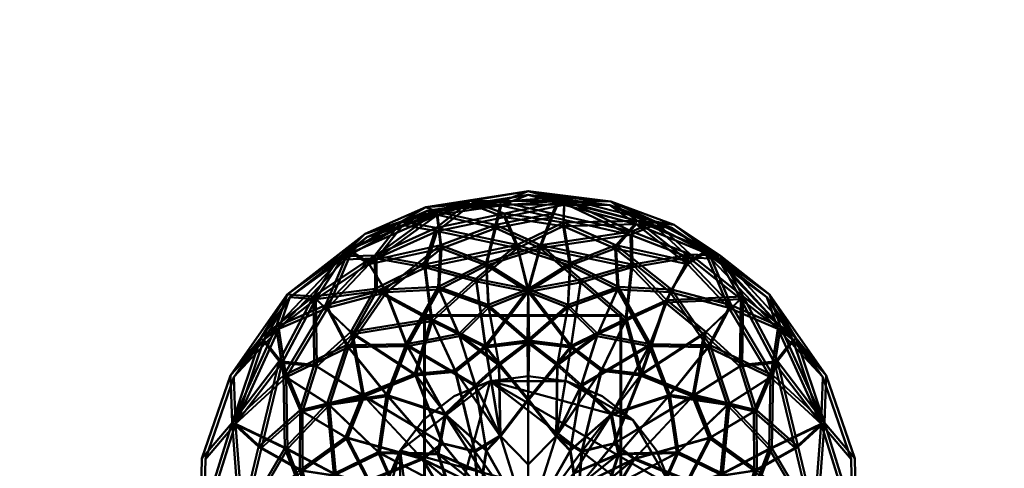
# Model space of a CAD drawing. Header units: millimetres. Extents: x -2000 to 2000, y -2000 to 2000.
# Tile 7 of 7: x -137 to 129, y 15 to 136. Entities that reach past the tile are written whole.
import ezdxf

# ---------------------------------------------------------------- set-up
doc = ezdxf.new("R2010")
doc.units = ezdxf.units.MM
doc.layers.add('A-CLNG', color=13, linetype='Continuous', lineweight=60)
doc.layers.add('E-LITE-EQPM', color=33, linetype='Continuous', lineweight=40)

msp = doc.modelspace()

# ---------------------------------------------------------------- meshes
at = {"color": 31, "lineweight": 60, "transparency": 33554585}
mesh = msp.add_polyface(dxfattribs=at)
corners = [(-28.06, 56.37, 3000), (25, 56.37, 3000), (25, 56.37, 3004.7), (-28.06, 56.37, 3004.7)]
mesh.append_faces([[corners[k] for k in face] for face in [(1, 2, 3, 0)]], dxfattribs={"color": 31})
mesh = msp.add_polyface(dxfattribs=at)
corners = [(25, -60, 3000), (25, 56.37, 3000), (-28.06, 56.37, 3000), (-28.06, -60, 3000)]
mesh.append_faces([[corners[k] for k in face] for face in [(3, 0, 1, 2)]], dxfattribs={"color": 31})
mesh = msp.add_polyface(dxfattribs=at)
corners = [(-28.06, -60, 3004.7), (-28.06, 56.37, 3004.7), (25, 56.37, 3004.7), (25, -60, 3004.7)]
mesh.append_faces([[corners[k] for k in face] for face in [(3, 0, 1, 2)]], dxfattribs={"color": 31})
mesh = msp.add_polyface(dxfattribs=at)
corners = [(-28.06, -60, 3000), (-28.06, 56.37, 3000), (-28.06, 56.37, 3004.7), (-28.06, -60, 3004.7)]
mesh.append_faces([[corners[k] for k in face] for face in [(2, 3, 0, 1)]], dxfattribs={"color": 31})
mesh = msp.add_polyface(dxfattribs=at)
corners = [(25, -60, 3004.7), (25, 56.37, 3004.7), (25, 56.37, 3000), (25, -60, 3000)]
mesh.append_faces([[corners[k] for k in face] for face in [(2, 3, 0, 1)]], dxfattribs={"color": 31})
at = {"layer": 'A-CLNG'}
mesh = msp.add_polyface(dxfattribs=at)
corners = [(2000, 2000, 4000), (-2000, 2000, 4000), (-2000, -2000, 4000), (2000, -2000, 4000)]
mesh.append_faces([[corners[k] for k in face] for face in [(1, 2, 3, 0)]])
at = {"layer": 'E-LITE-EQPM'}
mesh = msp.add_polyface(dxfattribs=at)
corners = [(-28.12, 70.15, 2865.84), (-2.97, 75.46, 2865.74), (-14.2, 66.34, 2855.56), (-23.69, 75.37, 2957.81), (-8.9, 80.87, 2953.17), (-24.81, 84.52, 2933.15), (0.22, 49.64, 2989.77), (-7.93, 43.43, 2993.13), (0, 33.87, 2998.08), (-24.92, 80.09, 2882.08), (-41.51, 72.57, 2881.37), (0, 63.47, 2978.51), (-10.81, 59.26, 2981.57), (-24.37, 64.12, 2972.97), (-11.38, 70.65, 2969.29), (-6.51, 83.91, 2882.82), (9.48, 81.47, 2877.64), (-30.7, 40.66, 2840.51), (-26.29, 55.51, 2848.92), (-19.83, 41.69, 2837.44), (3.25, 75.41, 2963.71), (-27.65, 85.64, 2915.37), (-15.63, 87.38, 2899.83), (-34.26, 81.74, 2899.06), (-38.74, 63.42, 2965.46), (-33.04, 48.68, 2982.8), (-18.77, 51.44, 2986.12), (-43.46, 71.02, 2948.86), (-7.42, 87.11, 2936.09), (6.51, 83.91, 2946.58), (0, 90, 2914.7), (9.8, 87.26, 2894.95), (-14.37, 37.7, 2995.15), (0, 63.47, 2850.89), (-11.62, 48.26, 2839.63), (0, 33.87, 2831.32), (-0.22, 49.64, 2839.63)]
mesh.append_faces([[corners[k] for k in face] for face in [(0, 1, 2), (3, 4, 5), (6, 7, 8), (9, 0, 10), (11, 12, 6), (12, 7, 6), (13, 14, 3), (1, 15, 16), (17, 18, 19), (0, 2, 18), (14, 20, 4), (21, 22, 23), (24, 13, 3), (13, 25, 26), (5, 27, 3), (14, 12, 11), (12, 13, 26), (14, 11, 20), (4, 28, 5), (14, 4, 3), (28, 4, 29), (21, 28, 30), (31, 15, 22), (13, 12, 14), (12, 26, 7), (32, 7, 26), (2, 1, 33), (9, 1, 0), (33, 34, 2), (34, 19, 18), (34, 18, 2), (25, 32, 26), (35, 34, 36), (34, 33, 36), (22, 9, 23), (1, 9, 15), (28, 21, 5), (22, 15, 9), (21, 30, 22), (31, 22, 30)]], dxfattribs={"vtx0": -1, "vtx1": -1, "vtx2": -1})
mesh = msp.add_polyface(dxfattribs=at)
corners = [(-27.81, 69.37, 2963.02), (-2.94, 74.62, 2963.12), (-14.04, 65.6, 2973.18), (-23.43, 74.53, 2872.07), (-8.81, 79.97, 2876.65), (-24.53, 83.58, 2896.46), (0.22, 49.09, 2840.46), (-7.84, 42.94, 2837.14), (0, 33.5, 2832.24), (-24.65, 79.2, 2946.96), (-41.05, 71.76, 2947.66), (0, 62.76, 2851.6), (-10.69, 58.6, 2848.57), (-24.09, 63.41, 2857.08), (-11.26, 69.86, 2860.72), (-6.44, 82.98, 2946.23), (9.38, 80.56, 2951.34), (-30.36, 40.21, 2988.06), (-26, 54.89, 2979.75), (-19.61, 41.23, 2991.1), (3.22, 74.57, 2866.23), (-27.35, 84.69, 2914.04), (-15.46, 86.4, 2929.41), (-33.88, 80.83, 2930.17), (-38.31, 62.72, 2864.5), (-32.67, 48.14, 2847.35), (-18.56, 50.87, 2844.07), (-42.98, 70.23, 2880.92), (-7.34, 86.14, 2893.55), (6.44, 82.98, 2883.17), (0, 89, 2914.7), (9.69, 86.29, 2934.23), (-14.21, 37.28, 2835.14), (0, 62.76, 2977.8), (-11.5, 47.73, 2988.94), (0, 33.5, 2997.16), (-0.22, 49.09, 2988.94)]
mesh.append_faces([[corners[k] for k in face] for face in [(0, 1, 2), (3, 4, 5), (6, 7, 8), (9, 0, 10), (11, 12, 6), (12, 7, 6), (13, 14, 3), (1, 15, 16), (17, 18, 19), (0, 2, 18), (14, 20, 4), (21, 22, 23), (24, 13, 3), (13, 25, 26), (5, 27, 3), (14, 12, 11), (12, 13, 26), (14, 11, 20), (4, 28, 5), (14, 4, 3), (28, 4, 29), (21, 28, 30), (31, 15, 22), (13, 12, 14), (12, 26, 7), (32, 7, 26), (2, 1, 33), (9, 1, 0), (33, 34, 2), (34, 19, 18), (34, 18, 2), (25, 32, 26), (35, 34, 36), (34, 33, 36), (22, 9, 23), (1, 9, 15), (28, 21, 5), (22, 15, 9), (21, 30, 22), (31, 22, 30)]], dxfattribs={"vtx0": -1, "vtx1": -1, "vtx2": -1})
mesh = msp.add_polyface(dxfattribs=at)
corners = [(-0.22, 49.64, 2839.63), (7.93, 43.43, 2836.27), (0, 33.87, 2831.32), (9.8, 87.26, 2894.95), (22.27, 87.16, 2911.99), (29.48, 81.95, 2892.01), (28.12, 70.15, 2963.56), (3.25, 75.41, 2963.71), (14.29, 66.08, 2974.11), (0, 63.47, 2850.89), (10.81, 59.26, 2847.83), (6.51, 83.91, 2946.58), (-8.9, 80.87, 2953.17), (24.37, 64.12, 2856.43), (11.38, 70.65, 2860.11), (23.69, 75.37, 2871.59), (30.7, 40.66, 2988.89), (26.54, 55.56, 2980.34), (19.92, 41.91, 2991.82), (37.42, 60.55, 2969.78), (0, 90, 2914.7), (8.47, 88.31, 2929.83), (-7.42, 87.11, 2936.09), (9.48, 81.47, 2877.64), (38.74, 63.42, 2863.94), (33.04, 48.68, 2846.6), (18.77, 51.44, 2843.28), (39.41, 80.89, 2912.84), (0, 63.47, 2978.51), (27.94, 79.04, 2947.45), (11.62, 48.26, 2989.77), (34.26, 81.74, 2930.34), (-6.51, 83.91, 2882.82), (0, 33.87, 2998.08), (0.22, 49.64, 2989.77), (-2.97, 75.46, 2865.74), (14.37, 37.7, 2834.25)]
mesh.append_faces([[corners[k] for k in face] for face in [(0, 1, 2), (3, 4, 5), (6, 7, 8), (9, 10, 0), (10, 1, 0), (11, 12, 7), (13, 14, 15), (16, 17, 18), (19, 6, 17), (6, 8, 17), (20, 21, 4), (21, 20, 22), (3, 20, 4), (14, 23, 15), (24, 13, 15), (13, 25, 26), (5, 4, 27), (8, 7, 28), (29, 7, 6), (28, 30, 8), (30, 18, 17), (30, 17, 8), (21, 22, 11), (29, 21, 11), (4, 21, 31), (3, 23, 32), (23, 5, 15), (33, 30, 34), (30, 28, 34), (5, 23, 3), (14, 35, 23), (14, 10, 9), (10, 13, 26), (35, 14, 9), (13, 10, 14), (10, 26, 1), (36, 1, 26), (25, 36, 26), (21, 29, 31), (7, 29, 11)]], dxfattribs={"vtx0": -1, "vtx1": -1, "vtx2": -1})
mesh = msp.add_polyface(dxfattribs=at)
corners = [(-0.22, 49.09, 2988.94), (7.84, 42.94, 2992.26), (0, 33.5, 2997.16), (9.69, 86.29, 2934.23), (22.02, 86.19, 2917.38), (29.16, 81.04, 2937.14), (27.81, 69.37, 2866.38), (3.22, 74.57, 2866.23), (14.14, 65.35, 2855.95), (0, 62.76, 2977.8), (10.69, 58.6, 2980.83), (6.44, 82.98, 2883.17), (-8.81, 79.97, 2876.65), (24.09, 63.41, 2972.32), (11.26, 69.86, 2968.68), (23.43, 74.53, 2957.33), (30.36, 40.21, 2841.34), (26.25, 54.94, 2849.79), (19.7, 41.44, 2838.44), (37, 59.88, 2860.23), (0, 89, 2914.7), (8.38, 87.33, 2899.74), (-7.34, 86.14, 2893.55), (9.38, 80.56, 2951.34), (38.31, 62.72, 2964.9), (32.67, 48.14, 2982.05), (18.56, 50.87, 2985.33), (38.97, 79.99, 2916.54), (0, 62.76, 2851.6), (27.63, 78.16, 2882.32), (11.5, 47.73, 2840.46), (33.88, 80.83, 2899.23), (-6.44, 82.98, 2946.23), (0, 33.5, 2832.24), (0.22, 49.09, 2840.46), (-2.94, 74.62, 2963.12), (14.21, 37.28, 2994.26)]
mesh.append_faces([[corners[k] for k in face] for face in [(0, 1, 2), (3, 4, 5), (6, 7, 8), (9, 10, 0), (10, 1, 0), (11, 12, 7), (13, 14, 15), (16, 17, 18), (19, 6, 17), (6, 8, 17), (20, 21, 4), (21, 20, 22), (3, 20, 4), (14, 23, 15), (24, 13, 15), (13, 25, 26), (5, 4, 27), (8, 7, 28), (29, 7, 6), (28, 30, 8), (30, 18, 17), (30, 17, 8), (21, 22, 11), (29, 21, 11), (4, 21, 31), (3, 23, 32), (23, 5, 15), (33, 30, 34), (30, 28, 34), (5, 23, 3), (14, 35, 23), (14, 10, 9), (10, 13, 26), (35, 14, 9), (13, 10, 14), (10, 26, 1), (36, 1, 26), (25, 36, 26), (21, 29, 31), (7, 29, 11)]], dxfattribs={"vtx0": -1, "vtx1": -1, "vtx2": -1})
mesh = msp.add_polyface(dxfattribs=at)
corners = [(-54.8, 59.18, 2954.63), (-66.19, 40.18, 2960.57), (-49.1, 48.4, 2972.55), (-67.3, 44.11, 2874.38), (-80, 27.43, 2883.92), (-72.29, 50.39, 2896.39), (-65.19, 62.05, 2914.26), (-80.51, 40.22, 2914.7), (-68.17, 53.38, 2939.27), (-80, 27.43, 2945.48), (-33.04, 48.68, 2982.8), (-38.74, 63.42, 2965.46), (-34.26, 81.74, 2899.06), (-24.92, 80.09, 2882.08), (-41.51, 72.57, 2881.37), (-48.38, 74.14, 2930.93), (-38.29, 35.03, 2988.23), (-54.36, 32.65, 2978.57), (-41.42, 63.64, 2866.39), (-26.29, 55.51, 2848.92), (-47.97, 51.97, 2859.04), (-51.04, 72.29, 2898.3), (-43.46, 71.02, 2948.86), (-24.81, 84.52, 2933.15), (-44.12, 78.44, 2913.86), (-27.65, 85.64, 2915.37), (-58.04, 61.52, 2883.92), (-57.83, 43.13, 2860.89), (-30.7, 40.66, 2840.51), (-44.83, 34.95, 2844.92), (-23.69, 75.37, 2957.81), (-24.37, 64.12, 2972.97), (-28.12, 70.15, 2865.84)]
mesh.append_faces([[corners[k] for k in face] for face in [(0, 1, 2), (3, 4, 5), (6, 7, 8), (9, 8, 7), (10, 11, 2), (12, 13, 14), (5, 7, 6), (8, 15, 6), (16, 10, 2), (8, 0, 15), (1, 17, 2), (18, 19, 20), (12, 14, 21), (1, 8, 9), (11, 0, 2), (15, 22, 23), (24, 23, 25), (21, 24, 12), (5, 6, 26), (3, 5, 26), (27, 26, 20), (26, 14, 18), (20, 28, 29), (0, 22, 15), (0, 11, 22), (1, 0, 8), (11, 30, 22), (10, 31, 11), (24, 25, 12), (20, 19, 28), (18, 14, 32), (21, 14, 26), (26, 6, 21), (24, 6, 15), (6, 24, 21), (23, 24, 15), (19, 18, 32), (26, 18, 20), (26, 27, 3), (29, 27, 20)]], dxfattribs={"vtx0": -1, "vtx1": -1, "vtx2": -1})
mesh = msp.add_polyface(dxfattribs=at)
corners = [(79.11, 27.12, 2945.14), (67.41, 52.79, 2939), (79.62, 39.78, 2914.7), (27.63, 78.16, 2882.32), (27.81, 69.37, 2866.38), (43.37, 72.05, 2885.57), (64.47, 61.36, 2914.27), (65.46, 39.73, 2960.06), (48.55, 47.86, 2971.91), (54.2, 58.52, 2954.18), (79.11, 27.12, 2884.26), (71.49, 49.83, 2896.59), (66.55, 43.62, 2874.83), (32.67, 48.14, 2982.05), (38.31, 62.72, 2964.9), (51.36, 71.71, 2902.83), (57.39, 60.83, 2884.26), (47.84, 73.31, 2930.75), (37.87, 34.64, 2987.41), (53.76, 32.29, 2977.86), (38.97, 79.99, 2916.54), (57.19, 42.65, 2861.49), (47.43, 51.4, 2859.66), (37, 59.88, 2860.23), (30.36, 40.21, 2841.34), (44.33, 34.56, 2845.7), (42.98, 70.23, 2948.48), (23.43, 74.53, 2957.33), (33.88, 80.83, 2899.23), (22.02, 86.19, 2917.38), (29.16, 81.04, 2937.14), (24.09, 63.41, 2972.32), (26.25, 54.94, 2849.79)]
mesh.append_faces([[corners[k] for k in face] for face in [(0, 1, 2), (3, 4, 5), (6, 2, 1), (7, 8, 9), (10, 11, 12), (13, 14, 8), (15, 5, 16), (11, 2, 6), (1, 17, 6), (18, 13, 8), (1, 9, 17), (7, 19, 8), (15, 6, 17), (7, 1, 0), (14, 9, 8), (17, 20, 15), (6, 15, 11), (12, 11, 16), (21, 16, 22), (16, 5, 23), (22, 24, 25), (9, 26, 17), (9, 14, 26), (7, 9, 1), (14, 27, 26), (23, 24, 22), (28, 20, 29), (17, 26, 30), (26, 27, 30), (13, 31, 14), (20, 28, 15), (30, 20, 17), (5, 15, 28), (11, 15, 16), (3, 5, 28), (5, 4, 23), (16, 21, 12), (25, 21, 22), (24, 23, 32), (23, 22, 16)]], dxfattribs={"vtx0": -1, "vtx1": -1, "vtx2": -1})
mesh = msp.add_polyface(dxfattribs=at)
corners = [(80, 27.43, 2883.92), (68.17, 53.38, 2890.13), (80.51, 40.22, 2914.7), (27.94, 79.04, 2947.45), (28.12, 70.15, 2963.56), (43.86, 72.86, 2944.16), (65.19, 62.05, 2915.14), (66.19, 40.18, 2868.83), (49.1, 48.4, 2856.85), (54.8, 59.18, 2874.77), (80, 27.43, 2945.48), (72.29, 50.39, 2933.01), (67.3, 44.11, 2955.02), (33.04, 48.68, 2846.6), (38.74, 63.42, 2863.94), (51.94, 72.51, 2926.7), (58.04, 61.52, 2945.48), (48.38, 74.14, 2898.47), (38.29, 35.03, 2841.17), (54.36, 32.65, 2850.83), (39.41, 80.89, 2912.84), (57.83, 43.13, 2968.51), (47.97, 51.97, 2970.36), (37.42, 60.55, 2969.78), (30.7, 40.66, 2988.89), (44.83, 34.95, 2984.48), (43.46, 71.02, 2880.54), (23.69, 75.37, 2871.59), (34.26, 81.74, 2930.34), (22.27, 87.16, 2911.99), (29.48, 81.95, 2892.01), (24.37, 64.12, 2856.43), (26.54, 55.56, 2980.34)]
mesh.append_faces([[corners[k] for k in face] for face in [(0, 1, 2), (3, 4, 5), (6, 2, 1), (7, 8, 9), (10, 11, 12), (13, 14, 8), (15, 5, 16), (11, 2, 6), (1, 17, 6), (18, 13, 8), (1, 9, 17), (7, 19, 8), (15, 6, 17), (7, 1, 0), (14, 9, 8), (17, 20, 15), (6, 15, 11), (12, 11, 16), (21, 16, 22), (16, 5, 23), (22, 24, 25), (9, 26, 17), (9, 14, 26), (7, 9, 1), (14, 27, 26), (23, 24, 22), (28, 20, 29), (17, 26, 30), (26, 27, 30), (13, 31, 14), (20, 28, 15), (30, 20, 17), (5, 15, 28), (11, 15, 16), (3, 5, 28), (5, 4, 23), (16, 21, 12), (25, 21, 22), (24, 23, 32), (23, 22, 16)]], dxfattribs={"vtx0": -1, "vtx1": -1, "vtx2": -1})
mesh = msp.add_polyface(dxfattribs=at)
corners = [(-54.2, 58.52, 2875.22), (-65.46, 39.73, 2869.34), (-48.55, 47.86, 2857.49), (-66.55, 43.62, 2954.57), (-79.11, 27.12, 2945.14), (-71.49, 49.83, 2932.81), (-64.47, 61.36, 2915.13), (-79.62, 39.78, 2914.7), (-67.41, 52.79, 2890.4), (-79.11, 27.12, 2884.26), (-32.67, 48.14, 2847.35), (-38.31, 62.72, 2864.5), (-33.88, 80.83, 2930.17), (-24.65, 79.2, 2946.96), (-41.05, 71.76, 2947.66), (-47.84, 73.31, 2898.65), (-37.87, 34.64, 2841.99), (-53.76, 32.29, 2851.54), (-40.96, 62.93, 2962.48), (-26, 54.89, 2979.75), (-47.43, 51.4, 2969.74), (-50.47, 71.49, 2930.92), (-42.98, 70.23, 2880.92), (-24.53, 83.58, 2896.46), (-43.63, 77.57, 2915.54), (-27.35, 84.69, 2914.04), (-57.39, 60.83, 2945.14), (-57.19, 42.65, 2967.91), (-30.36, 40.21, 2988.06), (-44.33, 34.56, 2983.7), (-23.43, 74.53, 2872.07), (-24.09, 63.41, 2857.08), (-27.81, 69.37, 2963.02)]
mesh.append_faces([[corners[k] for k in face] for face in [(0, 1, 2), (3, 4, 5), (6, 7, 8), (9, 8, 7), (10, 11, 2), (12, 13, 14), (5, 7, 6), (8, 15, 6), (16, 10, 2), (8, 0, 15), (1, 17, 2), (18, 19, 20), (12, 14, 21), (1, 8, 9), (11, 0, 2), (15, 22, 23), (24, 23, 25), (21, 24, 12), (5, 6, 26), (3, 5, 26), (27, 26, 20), (26, 14, 18), (20, 28, 29), (0, 22, 15), (0, 11, 22), (1, 0, 8), (11, 30, 22), (10, 31, 11), (24, 25, 12), (20, 19, 28), (18, 14, 32), (21, 14, 26), (26, 6, 21), (24, 6, 15), (6, 24, 21), (23, 24, 15), (19, 18, 32), (26, 18, 20), (26, 27, 3), (29, 27, 20)]], dxfattribs={"vtx0": -1, "vtx1": -1, "vtx2": -1})
mesh = msp.add_polyface(dxfattribs=at)
corners = [(-35.62, 8.37, 2996.92), (-57.85, 0, 2983.64), (-30.78, 0, 2999.27), (-80, 27.43, 2945.48), (-77.94, 0, 2959.7), (-65.79, 20.6, 2972.55), (-88.63, 0, 2899.07), (-80, 27.43, 2883.92), (-77.94, 0, 2869.7), (-61.67, 30.81, 2856.85), (-44.83, 34.95, 2844.92), (-49.41, 23.52, 2843.25), (-67.3, 44.11, 2874.38), (-72.91, 20.93, 2866.26), (-80.51, 40.22, 2914.7), (-88.23, 17.77, 2914.7), (-57.85, 0, 2845.76), (-43.41, 11.86, 2836.76), (-30.78, 0, 2830.13), (-57.83, 43.13, 2860.89), (-88.63, 0, 2930.33), (-38.29, 35.03, 2988.23), (-49.1, 48.4, 2972.55), (-54.36, 32.65, 2978.57), (-61.73, 14.64, 2850.87), (-40.56, 19.49, 2992.64), (-52.57, 13.65, 2986.47), (-72.29, 50.39, 2896.39), (-23.31, 21.96, 2830.59), (-30.7, 40.66, 2840.51), (-28.81, 17.84, 2831.32), (-66.19, 40.18, 2960.57), (-24.56, 19.12, 2999.15), (-21.28, 9.33, 3001.65)]
mesh.append_faces([[corners[k] for k in face] for face in [(6, 7, 8), (16, 17, 18), (8, 24, 16)]], dxfattribs={"vtx0": -1, "vtx1": -1})
mesh.append_faces([[corners[k] for k in face] for face in [(3, 4, 5), (9, 10, 11), (12, 13, 7), (14, 15, 3), (15, 7, 6), (9, 12, 19), (21, 22, 23), (10, 9, 19), (13, 9, 24), (25, 26, 0), (11, 24, 9), (7, 14, 27), (12, 9, 13), (28, 10, 29), (11, 30, 17), (3, 5, 31), (23, 31, 5), (26, 23, 5), (25, 32, 21), (25, 21, 23), (0, 33, 25), (23, 26, 25), (5, 1, 26), (1, 0, 26), (30, 11, 10), (24, 17, 16), (17, 24, 11), (24, 8, 13), (8, 7, 13), (3, 15, 20), (7, 15, 14), (10, 28, 30)]], dxfattribs={"vtx0": -1, "vtx1": -1, "vtx2": -1})
mesh.append_faces([[corners[k] for k in face] for face in [(0, 1, 2), (3, 20, 4)]], dxfattribs={"vtx0": -1, "vtx2": -1})
mesh.append_faces([[corners[k] for k in face] for face in [(6, 20, 15), (4, 1, 5)]], dxfattribs={"vtx1": -1, "vtx2": -1})
mesh = msp.add_polyface(dxfattribs=at)
corners = [(-35.23, 8.28, 2833.39), (-57.21, 0, 2846.52), (-30.44, 0, 2831.07), (-79.11, 27.12, 2884.26), (-77.08, 0, 2870.2), (-65.06, 20.37, 2857.49), (-87.65, 0, 2930.15), (-79.11, 27.12, 2945.14), (-77.08, 0, 2959.2), (-60.99, 30.47, 2971.91), (-44.33, 34.56, 2983.7), (-48.86, 23.26, 2985.36), (-66.55, 43.62, 2954.57), (-72.1, 20.7, 2962.6), (-79.62, 39.78, 2914.7), (-87.25, 17.58, 2914.7), (-57.21, 0, 2982.88), (-42.93, 11.73, 2991.78), (-30.44, 0, 2998.33), (-57.19, 42.65, 2967.91), (-87.65, 0, 2899.25), (-37.87, 34.64, 2841.99), (-48.55, 47.86, 2857.49), (-53.76, 32.29, 2851.54), (-61.05, 14.48, 2977.82), (-40.11, 19.27, 2837.62), (-51.98, 13.49, 2843.73), (-71.49, 49.83, 2932.81), (-23.05, 21.72, 2997.88), (-30.36, 40.21, 2988.06), (-28.49, 17.64, 2997.15), (-65.46, 39.73, 2869.34), (-24.29, 18.91, 2831.19), (-21.04, 9.23, 2828.72)]
mesh.append_faces([[corners[k] for k in face] for face in [(6, 7, 8), (16, 17, 18), (8, 24, 16)]], dxfattribs={"vtx0": -1, "vtx1": -1})
mesh.append_faces([[corners[k] for k in face] for face in [(3, 4, 5), (9, 10, 11), (12, 13, 7), (14, 15, 3), (15, 7, 6), (9, 12, 19), (21, 22, 23), (10, 9, 19), (13, 9, 24), (25, 26, 0), (11, 24, 9), (7, 14, 27), (12, 9, 13), (28, 10, 29), (11, 30, 17), (3, 5, 31), (23, 31, 5), (26, 23, 5), (25, 32, 21), (25, 21, 23), (0, 33, 25), (23, 26, 25), (5, 1, 26), (1, 0, 26), (30, 11, 10), (24, 17, 16), (17, 24, 11), (24, 8, 13), (8, 7, 13), (3, 15, 20), (7, 15, 14), (10, 28, 30)]], dxfattribs={"vtx0": -1, "vtx1": -1, "vtx2": -1})
mesh.append_faces([[corners[k] for k in face] for face in [(0, 1, 2), (3, 20, 4)]], dxfattribs={"vtx0": -1, "vtx2": -1})
mesh.append_faces([[corners[k] for k in face] for face in [(6, 20, 15), (4, 1, 5)]], dxfattribs={"vtx1": -1, "vtx2": -1})
mesh = msp.add_polyface(dxfattribs=at)
corners = [(-22.56, 29.87, 2996.55), (-24.56, 19.12, 2999.15), (-12.36, 13.94, 3002.75), (-35.62, 8.37, 2996.92), (-18.5, 3.61, 3002.7), (-21.28, 9.33, 3001.65), (0, 16.28, 3003.22), (-7.62, 24.03, 3001.1), (0, 0, 3004.7), (-17.5, 8.47, 2826.83), (-21.5, 5.62, 2827.49), (-28.81, 17.84, 2831.32), (-38.29, 35.03, 2988.23), (-14.37, 37.7, 2995.15), (-7.93, 43.43, 2993.13), (-30.78, 0, 2830.13), (0, 0, 2824.7), (0, 0, 3004.7), (-11.78, 8.9, 3003.48), (0, 33.87, 2831.32), (-7.62, 24.03, 2828.3), (-11.62, 48.26, 2839.63), (-13.78, 10.4, 2826.37), (-23.31, 21.96, 2830.59), (-14.54, 19.87, 2828.13), (0, 16.28, 2826.18), (-30.7, 40.66, 2840.51), (-19.83, 41.69, 2837.44), (-11.42, 20.02, 3001.7), (0, 0, 3004.7), (-43.41, 11.86, 2836.76), (0, 33.87, 2998.08), (0, 0, 2824.7), (0, 0, 2824.7), (-33.04, 48.68, 2982.8), (-40.56, 19.49, 2992.64), (0, 0, 3004.7), (-11.02, 0, 3002.76), (0, 0, 3004.7), (-30.78, 0, 2999.27), (0, 0, 3004.7), (0, 0, 3004.7), (0, 0, 2824.7), (0, 0, 2824.7), (0, 0, 2824.7)]
mesh.append_faces([[corners[k] for k in face] for face in [(6, 7, 8), (15, 10, 16), (7, 28, 29), (24, 20, 32), (22, 24, 33), (2, 18, 36)]], dxfattribs={"vtx0": -1})
mesh.append_faces([[corners[k] for k in face] for face in [(0, 1, 2), (3, 4, 5), (9, 10, 11), (0, 12, 1), (13, 7, 14), (19, 20, 21), (22, 23, 24), (25, 20, 19), (26, 27, 24), (30, 10, 15), (6, 31, 7), (2, 28, 0), (11, 10, 30), (0, 13, 34), (5, 1, 35), (0, 34, 12), (39, 4, 3), (13, 28, 7), (7, 31, 14), (28, 13, 0), (21, 20, 27), (24, 27, 20), (2, 1, 18), (5, 18, 1), (11, 22, 9), (22, 11, 23), (26, 24, 23)]], dxfattribs={"vtx0": -1, "vtx1": -1, "vtx2": -1})
mesh.append_faces([[corners[k] for k in face] for face in [(40, 5, 4), (42, 9, 22), (43, 10, 9), (44, 20, 25)]], dxfattribs={"vtx1": -1})
mesh.append_faces([[corners[k] for k in face] for face in [(5, 17, 18), (37, 38, 4, 39), (2, 41, 28)]], dxfattribs={"vtx2": -1})
mesh = msp.add_polyface(dxfattribs=at)
corners = [(-22.31, 29.54, 2833.76), (-24.29, 18.91, 2831.19), (-12.22, 13.79, 2827.63), (-35.23, 8.28, 2833.39), (-18.29, 3.57, 2827.67), (-21.04, 9.23, 2828.72), (0, 16.1, 2827.17), (-7.53, 23.76, 2829.26), (0, 0, 2825.7), (-17.31, 8.38, 3001.6), (-21.26, 5.56, 3000.94), (-28.49, 17.64, 2997.15), (-37.87, 34.64, 2841.99), (-14.21, 37.28, 2835.14), (-7.84, 42.94, 2837.14), (-30.44, 0, 2998.33), (0, 0, 3003.7), (0, 0, 2825.7), (-11.65, 8.8, 2826.91), (0, 33.5, 2997.16), (-7.53, 23.76, 3000.14), (-11.5, 47.73, 2988.94), (-13.62, 10.29, 3002.05), (-23.05, 21.72, 2997.88), (-14.38, 19.64, 3000.31), (0, 16.1, 3002.23), (-30.36, 40.21, 2988.06), (-19.61, 41.23, 2991.1), (-11.29, 19.79, 2828.67), (0, 0, 2825.7), (-42.93, 11.73, 2991.78), (0, 33.5, 2832.24), (0, 0, 3003.7), (0, 0, 3003.7), (-32.67, 48.14, 2847.35), (-40.11, 19.27, 2837.62), (0, 0, 2825.7), (-10.9, 0, 2827.62), (0, 0, 2825.7), (-30.44, 0, 2831.07), (0, 0, 2825.7), (0, 0, 2825.7), (0, 0, 3003.7), (0, 0, 3003.7), (0, 0, 3003.7)]
mesh.append_faces([[corners[k] for k in face] for face in [(6, 7, 8), (15, 10, 16), (7, 28, 29), (24, 20, 32), (22, 24, 33), (2, 18, 36)]], dxfattribs={"vtx0": -1})
mesh.append_faces([[corners[k] for k in face] for face in [(0, 1, 2), (3, 4, 5), (9, 10, 11), (0, 12, 1), (13, 7, 14), (19, 20, 21), (22, 23, 24), (25, 20, 19), (26, 27, 24), (30, 10, 15), (6, 31, 7), (2, 28, 0), (11, 10, 30), (0, 13, 34), (5, 1, 35), (0, 34, 12), (39, 4, 3), (13, 28, 7), (7, 31, 14), (28, 13, 0), (21, 20, 27), (24, 27, 20), (2, 1, 18), (5, 18, 1), (11, 22, 9), (22, 11, 23), (26, 24, 23)]], dxfattribs={"vtx0": -1, "vtx1": -1, "vtx2": -1})
mesh.append_faces([[corners[k] for k in face] for face in [(40, 5, 4), (42, 9, 22), (43, 10, 9), (44, 20, 25)]], dxfattribs={"vtx1": -1})
mesh.append_faces([[corners[k] for k in face] for face in [(5, 17, 18), (37, 38, 4, 39), (2, 41, 28)]], dxfattribs={"vtx2": -1})
mesh = msp.add_polyface(dxfattribs=at)
corners = [(0, 16.28, 3003.22), (7.62, 24.03, 3001.1), (0, 33.87, 2998.08), (14.54, 19.87, 3001.27), (30.7, 40.66, 2988.89), (19.92, 41.91, 2991.82), (14.37, 37.7, 2834.25), (7.62, 24.03, 2828.3), (7.93, 43.43, 2836.27), (11.62, 48.26, 2989.77), (0, 0, 3004.7), (30.78, 0, 2999.27), (21.5, 5.62, 3001.91), (0, 0, 2824.7), (0, 16.28, 2826.18), (17.5, 8.47, 3002.57), (28.81, 17.84, 2998.08), (24.56, 19.12, 2830.25), (22.56, 29.87, 2832.85), (38.29, 35.03, 2841.17), (35.62, 8.37, 2832.48), (18.5, 3.61, 2826.7), (21.28, 9.33, 2827.75), (13.78, 10.4, 3003.03), (23.31, 21.96, 2998.81), (12.36, 13.94, 2826.65), (0, 0, 2824.7), (11.78, 8.9, 2825.92), (11.42, 20.02, 2827.7), (0, 0, 2824.7), (0, 0, 3004.7), (0, 33.87, 2831.32), (43.41, 11.86, 2992.64), (33.04, 48.68, 2846.6), (40.56, 19.49, 2836.76), (0, 0, 2824.7), (11.02, 0, 2826.64), (0, 0, 2824.7), (30.78, 0, 2830.13), (0, 0, 2824.7), (0, 0, 2824.7), (0, 0, 3004.7), (0, 0, 3004.7), (0, 0, 3004.7), (0, 0, 3004.7)]
mesh.append_faces([[corners[k] for k in face] for face in [(7, 28, 29), (3, 1, 30), (25, 27, 35)]], dxfattribs={"vtx0": -1})
mesh.append_faces([[corners[k] for k in face] for face in [(0, 1, 2), (3, 4, 5), (6, 7, 8), (2, 1, 9), (15, 12, 16), (17, 18, 19), (20, 21, 22), (23, 24, 3), (18, 17, 25), (14, 31, 7), (25, 28, 18), (16, 12, 32), (18, 6, 33), (22, 17, 34), (18, 33, 19), (38, 21, 20), (6, 28, 7), (9, 1, 5), (3, 5, 1), (7, 31, 8), (28, 6, 18), (25, 17, 27), (22, 27, 17), (16, 23, 15), (24, 23, 16), (4, 3, 24)]], dxfattribs={"vtx0": -1, "vtx1": -1, "vtx2": -1})
mesh.append_faces([[corners[k] for k in face] for face in [(10, 11, 12), (39, 22, 21), (41, 23, 3), (42, 15, 23), (43, 12, 15), (44, 1, 0)]], dxfattribs={"vtx1": -1})
mesh.append_faces([[corners[k] for k in face] for face in [(7, 13, 14), (22, 26, 27), (36, 37, 21, 38), (25, 40, 28)]], dxfattribs={"vtx2": -1})
mesh = msp.add_polyface(dxfattribs=at)
corners = [(0, 16.1, 2827.17), (7.53, 23.76, 2829.26), (0, 33.5, 2832.24), (14.38, 19.64, 2829.09), (30.36, 40.21, 2841.34), (19.7, 41.44, 2838.44), (14.21, 37.28, 2994.26), (7.53, 23.76, 3000.14), (7.84, 42.94, 2992.26), (11.5, 47.73, 2840.46), (0, 0, 2825.7), (30.44, 0, 2831.07), (21.26, 5.56, 2828.46), (0, 0, 3003.7), (0, 16.1, 3002.23), (17.31, 8.38, 2827.8), (28.49, 17.64, 2832.25), (24.29, 18.91, 2998.21), (22.31, 29.54, 2995.64), (37.87, 34.64, 2987.41), (35.23, 8.28, 2996.01), (18.29, 3.57, 3001.73), (21.04, 9.23, 3000.68), (13.62, 10.29, 2827.35), (23.05, 21.72, 2831.52), (12.22, 13.79, 3001.77), (0, 0, 3003.7), (11.65, 8.8, 3002.49), (11.29, 19.79, 3000.73), (0, 0, 3003.7), (0, 0, 2825.7), (0, 33.5, 2997.16), (42.93, 11.73, 2837.62), (32.67, 48.14, 2982.05), (40.11, 19.27, 2991.78), (0, 0, 3003.7), (10.9, 0, 3001.78), (0, 0, 3003.7), (30.44, 0, 2998.33), (0, 0, 3003.7), (0, 0, 3003.7), (0, 0, 2825.7), (0, 0, 2825.7), (0, 0, 2825.7), (0, 0, 2825.7)]
mesh.append_faces([[corners[k] for k in face] for face in [(7, 28, 29), (3, 1, 30), (25, 27, 35)]], dxfattribs={"vtx0": -1})
mesh.append_faces([[corners[k] for k in face] for face in [(0, 1, 2), (3, 4, 5), (6, 7, 8), (2, 1, 9), (15, 12, 16), (17, 18, 19), (20, 21, 22), (23, 24, 3), (18, 17, 25), (14, 31, 7), (25, 28, 18), (16, 12, 32), (18, 6, 33), (22, 17, 34), (18, 33, 19), (38, 21, 20), (6, 28, 7), (9, 1, 5), (3, 5, 1), (7, 31, 8), (28, 6, 18), (25, 17, 27), (22, 27, 17), (16, 23, 15), (24, 23, 16), (4, 3, 24)]], dxfattribs={"vtx0": -1, "vtx1": -1, "vtx2": -1})
mesh.append_faces([[corners[k] for k in face] for face in [(10, 11, 12), (39, 22, 21), (41, 23, 3), (42, 15, 23), (43, 12, 15), (44, 1, 0)]], dxfattribs={"vtx1": -1})
mesh.append_faces([[corners[k] for k in face] for face in [(7, 13, 14), (22, 26, 27), (36, 37, 21, 38), (25, 40, 28)]], dxfattribs={"vtx2": -1})
mesh = msp.add_polyface(dxfattribs=at)
corners = [(79.11, 27.12, 2945.14), (87.65, 0, 2930.15), (77.08, 0, 2959.2), (30.44, 0, 2831.07), (57.21, 0, 2846.52), (42.93, 11.73, 2837.62), (72.1, 20.7, 2866.8), (79.11, 27.12, 2884.26), (66.55, 43.62, 2874.83), (87.25, 17.58, 2914.7), (87.65, 0, 2899.25), (60.99, 30.47, 2857.49), (44.33, 34.56, 2845.7), (48.86, 23.26, 2844.04), (77.08, 0, 2870.2), (79.62, 39.78, 2914.7), (35.23, 8.28, 2996.01), (57.21, 0, 2982.88), (30.44, 0, 2998.33), (57.19, 42.65, 2861.49), (65.06, 20.37, 2971.91), (37.87, 34.64, 2987.41), (48.55, 47.86, 2971.91), (53.76, 32.29, 2977.86), (21.26, 5.56, 2828.46), (61.05, 14.48, 2851.58), (40.11, 19.27, 2991.78), (51.98, 13.49, 2985.67), (71.49, 49.83, 2896.59), (23.05, 21.72, 2831.52), (30.36, 40.21, 2841.34), (28.49, 17.64, 2832.25), (65.46, 39.73, 2960.06), (24.29, 18.91, 2998.21), (21.04, 9.23, 3000.68)]
mesh.append_faces([[corners[k] for k in face] for face in [(10, 7, 14), (14, 25, 4)]], dxfattribs={"vtx0": -1, "vtx1": -1})
mesh.append_faces([[corners[k] for k in face] for face in [(6, 7, 8), (9, 7, 10), (11, 12, 13), (0, 15, 9), (11, 8, 19), (0, 2, 20), (21, 22, 23), (5, 24, 3), (12, 11, 19), (6, 11, 25), (26, 27, 16), (13, 25, 11), (7, 15, 28), (8, 11, 6), (29, 12, 30), (13, 31, 5), (0, 20, 32), (23, 32, 20), (27, 23, 20), (26, 33, 21), (26, 21, 23), (16, 34, 26), (23, 27, 26), (20, 17, 27), (17, 16, 27), (31, 13, 12), (25, 5, 4), (5, 25, 13), (25, 14, 6), (14, 7, 6), (0, 9, 1), (7, 9, 15), (12, 29, 31)]], dxfattribs={"vtx0": -1, "vtx1": -1, "vtx2": -1})
mesh.append_faces([[corners[k] for k in face] for face in [(0, 1, 2), (16, 17, 18)]], dxfattribs={"vtx0": -1, "vtx2": -1})
mesh.append_faces([[corners[k] for k in face] for face in [(3, 4, 5), (10, 1, 9), (2, 17, 20)]], dxfattribs={"vtx1": -1, "vtx2": -1})
mesh = msp.add_polyface(dxfattribs=at)
corners = [(80, 27.43, 2883.92), (88.63, 0, 2899.07), (77.94, 0, 2869.7), (30.78, 0, 2999.27), (57.85, 0, 2983.64), (43.41, 11.86, 2992.64), (72.91, 20.93, 2963.14), (80, 27.43, 2945.48), (67.3, 44.11, 2955.02), (88.23, 17.77, 2914.7), (88.63, 0, 2930.33), (61.67, 30.81, 2972.55), (44.83, 34.95, 2984.48), (49.41, 23.52, 2986.15), (77.94, 0, 2959.7), (80.51, 40.22, 2914.7), (35.62, 8.37, 2832.48), (57.85, 0, 2845.76), (30.78, 0, 2830.13), (57.83, 43.13, 2968.51), (65.79, 20.6, 2856.85), (38.29, 35.03, 2841.17), (49.1, 48.4, 2856.85), (54.36, 32.65, 2850.83), (21.5, 5.62, 3001.91), (61.73, 14.64, 2978.53), (40.56, 19.49, 2836.76), (52.57, 13.65, 2842.93), (72.29, 50.39, 2933.01), (23.31, 21.96, 2998.81), (30.7, 40.66, 2988.89), (28.81, 17.84, 2998.08), (66.19, 40.18, 2868.83), (24.56, 19.12, 2830.25), (21.28, 9.33, 2827.75)]
mesh.append_faces([[corners[k] for k in face] for face in [(10, 7, 14), (14, 25, 4)]], dxfattribs={"vtx0": -1, "vtx1": -1})
mesh.append_faces([[corners[k] for k in face] for face in [(6, 7, 8), (9, 7, 10), (11, 12, 13), (0, 15, 9), (11, 8, 19), (0, 2, 20), (21, 22, 23), (5, 24, 3), (12, 11, 19), (6, 11, 25), (26, 27, 16), (13, 25, 11), (7, 15, 28), (8, 11, 6), (29, 12, 30), (13, 31, 5), (0, 20, 32), (23, 32, 20), (27, 23, 20), (26, 33, 21), (26, 21, 23), (16, 34, 26), (23, 27, 26), (20, 17, 27), (17, 16, 27), (31, 13, 12), (25, 5, 4), (5, 25, 13), (25, 14, 6), (14, 7, 6), (0, 9, 1), (7, 9, 15), (12, 29, 31)]], dxfattribs={"vtx0": -1, "vtx1": -1, "vtx2": -1})
mesh.append_faces([[corners[k] for k in face] for face in [(0, 1, 2), (16, 17, 18)]], dxfattribs={"vtx0": -1, "vtx2": -1})
mesh.append_faces([[corners[k] for k in face] for face in [(3, 4, 5), (10, 1, 9), (2, 17, 20)]], dxfattribs={"vtx1": -1, "vtx2": -1})
mesh = msp.add_polyface(dxfattribs=at)
corners = [(40, 0, 3001), (38.64, 10.35, 3001), (34.64, 20, 3001), (28.28, 28.28, 3001), (20, 34.64, 3001), (10.35, 38.64, 3001), (0, 40, 3001), (-10.35, 38.64, 3001), (-20, 34.64, 3001), (-28.28, 28.28, 3001), (-34.64, 20, 3001), (-38.64, 10.35, 3001), (-40, 0, 3001), (-38.64, -10.35, 3001), (-34.64, -20, 3001), (-28.28, -28.28, 3001), (-20, -34.64, 3001), (-10.35, -38.64, 3001), (0, -40, 3001), (10.35, -38.64, 3001), (20, -34.64, 3001), (28.28, -28.28, 3001), (34.64, -20, 3001), (38.64, -10.35, 3001)]
mesh.append_faces([[corners[k] for k in face] for face in [(5, 3, 4), (3, 1, 2)]], dxfattribs={"vtx0": -1})
mesh.append_faces([[corners[k] for k in face] for face in [(15, 7, 10, 14)]], dxfattribs={"vtx0": -1, "vtx1": -1, "vtx2": -1})
mesh.append_faces([[corners[k] for k in face] for face in [(0, 7, 15, 16)]], dxfattribs={"vtx0": -1, "vtx1": -1, "vtx3": -1})
mesh.append_faces([[corners[k] for k in face] for face in [(7, 0, 1, 3)]], dxfattribs={"vtx0": -1, "vtx2": -1, "vtx3": -1})
mesh.append_faces([[corners[k] for k in face] for face in [(20, 21, 18, 19)]], dxfattribs={"vtx1": -1})
mesh.append_faces([[corners[k] for k in face] for face in [(23, 0, 16)]], dxfattribs={"vtx1": -1, "vtx2": -1})
mesh.append_faces([[corners[k] for k in face] for face in [(12, 13, 14)]], dxfattribs={"vtx2": -1})
mesh.append_faces([[corners[k] for k in face] for face in [(10, 11, 12, 14), (5, 6, 7, 3), (16, 17, 18, 23), (21, 22, 23, 18)]], dxfattribs={"vtx2": -1, "vtx3": -1})
mesh.append_faces([[corners[k] for k in face] for face in [(7, 8, 9, 10)]], dxfattribs={"vtx3": -1})
mesh = msp.add_polyface(dxfattribs=at)
corners = [(40, 0, 3000), (38.64, -10.35, 3000), (34.64, -20, 3000), (28.28, -28.28, 3000), (20, -34.64, 3000), (10.35, -38.64, 3000), (0, -40, 3000), (-10.35, -38.64, 3000), (-20, -34.64, 3000), (-28.28, -28.28, 3000), (-34.64, -20, 3000), (-38.64, -10.35, 3000), (-40, 0, 3000), (-38.64, 10.35, 3000), (-34.64, 20, 3000), (-28.28, 28.28, 3000), (-20, 34.64, 3000), (-10.35, 38.64, 3000), (0, 40, 3000), (10.35, 38.64, 3000), (20, 34.64, 3000), (28.28, 28.28, 3000), (34.64, 20, 3000), (38.64, 10.35, 3000)]
mesh.append_faces([[corners[k] for k in face] for face in [(14, 9, 10, 12)]], dxfattribs={"vtx0": -1, "vtx2": -1, "vtx3": -1})
mesh.append_faces([[corners[k] for k in face] for face in [(0, 1, 6)]], dxfattribs={"vtx1": -1, "vtx2": -1})
mesh.append_faces([[corners[k] for k in face] for face in [(8, 9, 14, 0), (23, 0, 14, 17)]], dxfattribs={"vtx1": -1, "vtx2": -1, "vtx3": -1})
mesh.append_faces([[corners[k] for k in face] for face in [(10, 11, 12), (12, 13, 14), (15, 16, 17, 14), (17, 18, 19)]], dxfattribs={"vtx2": -1})
mesh.append_faces([[corners[k] for k in face] for face in [(6, 7, 8, 0), (1, 2, 3, 6), (21, 22, 23, 17), (19, 20, 21, 17)]], dxfattribs={"vtx2": -1, "vtx3": -1})
mesh.append_faces([[corners[k] for k in face] for face in [(3, 4, 5, 6)]], dxfattribs={"vtx3": -1})
mesh = msp.add_polyface(dxfattribs=at)
corners = [(-40, 0, 3001), (-38.64, 10.35, 3001), (-34.64, 20, 3001), (-28.28, 28.28, 3001), (-20, 34.64, 3001), (-10.35, 38.64, 3001), (0, 40, 3001), (10.35, 38.64, 3001), (20, 34.64, 3001), (28.28, 28.28, 3001), (34.64, 20, 3001), (38.64, 10.35, 3001), (40, 0, 3001), (40, 0, 3000), (38.64, 10.35, 3000), (34.64, 20, 3000), (28.28, 28.28, 3000), (20, 34.64, 3000), (10.35, 38.64, 3000), (0, 40, 3000), (-10.35, 38.64, 3000), (-20, 34.64, 3000), (-28.28, 28.28, 3000), (-34.64, 20, 3000), (-38.64, 10.35, 3000), (-40, 0, 3000)]
mesh.append_faces([[corners[k] for k in face] for face in [(13, 14, 11, 12), (0, 1, 24, 25)]], dxfattribs={"vtx1": -1})
mesh.append_faces([[corners[k] for k in face] for face in [(14, 15, 10, 11), (16, 17, 8, 9), (15, 16, 9, 10), (17, 18, 7, 8), (6, 7, 18, 19), (19, 20, 5, 6), (20, 21, 4, 5), (22, 23, 2, 3), (21, 22, 3, 4), (23, 24, 1, 2)]], dxfattribs={"vtx1": -1, "vtx3": -1})

doc.saveas('drawing.dxf')
